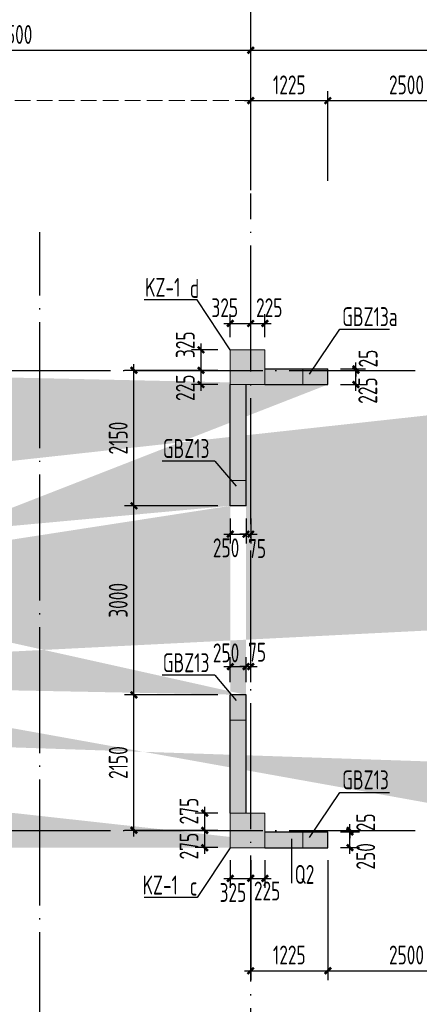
# Model space of a CAD drawing. Extents: x 200000 to 305984, y 78780 to 142585.
# Tile 21 of 25: x 274709 to 281059, y 114622 to 130248. Entities that reach past the tile are written whole.
import ezdxf

# ---------------------------------------------------------------- set-up
doc = ezdxf.new("R2010")
doc.units = 0
doc.header["$LTSCALE"] = 1000
doc.linetypes.add('DASH', pattern=[0.35, 0.25, -0.1])
doc.linetypes.add('DOTE', pattern=[2.42, 2, -0.2, 0.02, -0.2])
doc.layers.get('0').update_dxf_attribs({"linetype": 'CONTINUOUS'})
doc.layers.get('Defpoints').update_dxf_attribs({"linetype": 'CONTINUOUS'})
doc.layers.add('A-ASIS', color=115, linetype='DASH', lineweight=0, plot=False)
for name, color, linetype in [('AXIS', 3, 'CONTINUOUS'), ('S-COLU_DE_TEXT', 7, 'CONTINUOUS'), ('S-COLU_HATCH', 254, 'CONTINUOUS'), ('S-DOTE', 253, 'DOTE'), ('S-PUB_DIM', 3, 'CONTINUOUS'), ('S-TEXT', 7, 'CONTINUOUS'), ('S-WALL', 2, 'CONTINUOUS'), ('S-WALL_HATCH', 252, 'CONTINUOUS'), ('S-WALL_NUM', 220, 'CONTINUOUS')]:
    doc.layers.add(name, color=color, linetype=linetype)
doc.layers.add('S-COLU', color=6, linetype='CONTINUOUS', lineweight=0, transparency=0.54)
doc.layers.add('S-COLU_TH', color=6, linetype='CONTINUOUS', lineweight=0)
doc.styles.add('TSSD_DIMENSION_T3', font='tssdeng.shx', dxfattribs={"width": 0.7, "bigfont": 'Tssdchn.shx'})
doc.styles.add('TSSD_Rein', font='tssdeng.shx', dxfattribs={"width": 0.7, "bigfont": 'Tssdchn.shx'})
doc.dimstyles.new('_TCH_ARCH&&100', dxfattribs={"dimtxt": 300, "dimasz": 100, "dimexe": 150, "dimexo": 200, "dimgap": 100, "dimtad": 1, "dimdec": 0, "dimzin": 0, "dimdsep": 46, "dimtxsty": 'TSSD_DIMENSION_T3', "dimblk": 'ARCHTICK', "dimcen": 0.09, "dimdle": 100, "dimclrt": 7, "dimazin": 2, "dimtfac": 1, "dimtdec": 0, "dimtix": 1, "dimtmove": 2, "dimatfit": 3, "dimfxl": 100, "dimtolj": 1, "dimtzin": 0, "dimarcsym": 0})
doc.dimstyles.new('TSSD_100_100&&100', dxfattribs={"dimtxt": 300, "dimasz": 100, "dimexe": 150, "dimexo": 200, "dimgap": 100, "dimtad": 1, "dimdec": 0, "dimzin": 0, "dimdsep": 46, "dimtxsty": 'TSSD_DIMENSION_T3', "dimblk": 'ARCHTICK', "dimcen": 0, "dimdle": 100, "dimclrt": 7, "dimadec": 0, "dimazin": 0, "dimtfac": 1, "dimtdec": 0, "dimtix": 1, "dimtmove": 2, "dimatfit": 3, "dimfxl": 10000, "dimtolj": 1, "dimtzin": 0, "dimarcsym": 0})

# ---------------------------------------------------------------- blocks, each defined once
blk = doc.blocks.new('_ArchTick')
at = {"color": 0, "linetype": 'ByBlock', "const_width": 0.4}
blk.add_lwpolyline([(-0.5, -0.5), (0.5, 0.5)], dxfattribs=at)
blk = doc.blocks.new('*D49')
at = {"layer": 'AXIS', "color": 0, "lineweight": -2, "transparency": 16777216}
for p, q in [((64450, 34315), (64450, 36540)), ((71950, 34315), (71950, 36540)), ((64350, 36390), (72050, 36390))]:
    blk.add_line(p, q, dxfattribs=at)
at = {"layer": 'Defpoints', "color": 0, "transparency": 16777216}
for p in [(71950, 36390), (64450, 34115), (71950, 34115)]:
    blk.add_point(p, dxfattribs=at)
at = {"layer": 'AXIS', "color": 0, "lineweight": -2, "transparency": 16777216, "xscale": 100, "yscale": 100, "zscale": 100, "rotation": 180}
blk.add_blockref('_ArchTick', (64450, 36390), dxfattribs=at)
at = {"layer": 'AXIS', "color": 0, "lineweight": -2, "transparency": 16777216, "xscale": 100, "yscale": 100, "zscale": 100}
blk.add_blockref('_ArchTick', (71950, 36390), dxfattribs=at)
at = {"layer": 'AXIS', "color": 7, "transparency": 16777216, "insert": (68200, 36640), "char_height": 300, "attachment_point": 5, "style": 'TSSD_DIMENSION_T3'}
blk.add_mtext('\\A1;7500', dxfattribs=at)
blk = doc.blocks.new('*D50')
at = {"layer": 'AXIS', "color": 0, "lineweight": -2, "transparency": 16777216}
for p, q in [((71950, 34315), (71950, 36540)), ((79450, 34315), (79450, 36540)), ((71850, 36390), (79550, 36390))]:
    blk.add_line(p, q, dxfattribs=at)
at = {"layer": 'Defpoints', "color": 0, "transparency": 16777216}
for p in [(79450, 36390), (71950, 34115), (79450, 34115)]:
    blk.add_point(p, dxfattribs=at)
at = {"layer": 'AXIS', "color": 0, "lineweight": -2, "transparency": 16777216, "xscale": 100, "yscale": 100, "zscale": 100, "rotation": 180}
blk.add_blockref('_ArchTick', (71950, 36390), dxfattribs=at)
at = {"layer": 'AXIS', "color": 0, "lineweight": -2, "transparency": 16777216, "xscale": 100, "yscale": 100, "zscale": 100}
blk.add_blockref('_ArchTick', (79450, 36390), dxfattribs=at)
at = {"layer": 'AXIS', "color": 7, "transparency": 16777216, "insert": (75700, 36640), "char_height": 300, "attachment_point": 5, "style": 'TSSD_DIMENSION_T3'}
blk.add_mtext('\\A1;7500', dxfattribs=at)
blk = doc.blocks.new('A$C1D0C3E71')
at = {"layer": 'S-COLU_HATCH'}
h = blk.add_hatch(color=256, dxfattribs=at)
h.paths.add_polyline_path([(43150, 24000), (43700, 24000), (43700, 24550), (43150, 24550)], flags=17)
edge = h.paths.add_edge_path()
edge.add_line((42750, 24350), (42750, 24550))
edge.add_line((41750, 24350), (41750, 24550))
edge.add_line((66400, 19075), (66150, 19075))
edge.add_line((66400, 22075), (66150, 22075))
edge.add_line((33500, 19075), (33250, 19075))
edge.add_line((33500, 22075), (33250, 22075))
edge.add_line((30300, 19075), (30050, 19075))
edge.add_line((30300, 22075), (30050, 22075))
edge.add_line((8150, 19075), (7900, 19075))
edge.add_line((8150, 22075), (7900, 22075))
edge.add_line((43400, 23775), (43400, 24000))
edge.add_line((43950, 17800), (43700, 17800))
edge.add_line((43700, 17200), (43700, 17800))
edge.add_line((43950, 17200), (43950, 17800))
edge.add_line((41350, 17800), (41100, 17800))
edge.add_line((41100, 17200), (41100, 17800))
edge.add_line((41350, 17200), (41350, 17800))
edge.add_line((33250, 22075), (33250, 24000))
edge.add_line((33250, 17200), (33250, 19075))
edge.add_line((33500, 22075), (33500, 24000))
edge.add_line((33500, 17200), (33500, 19075))
edge.add_line((30050, 22075), (30050, 24000))
edge.add_line((30050, 17200), (30050, 19075))
edge.add_line((30300, 22075), (30300, 24000))
edge.add_line((30300, 17200), (30300, 19075))
edge.add_line((7900, 22075), (7900, 24000))
edge.add_line((7900, 17200), (7900, 19075))
edge.add_line((8150, 22075), (8150, 24000))
edge.add_line((8150, 17200), (8150, 19075))
edge.add_line((1050, 16650), (1050, 16900))
edge.add_line((550, 16900), (1050, 16900))
edge.add_line((550, 16650), (1050, 16650))
edge.add_line((74300, 20350), (74050, 20350))
edge.add_line((74050, 20350), (74050, 24000))
edge.add_line((74300, 20350), (74300, 24000))
edge.add_line((74300, 17850), (74050, 17850))
edge.add_line((74050, 17200), (74050, 17850))
edge.add_line((74300, 17200), (74300, 17850))
edge.add_line((250, 20350), (250, 24000))
edge.add_line((250, 17200), (250, 17850))
edge.add_line((66700, 7650), (67800, 7650))
edge.add_line((66700, 7400), (67800, 7400))
edge.add_line((44250, 7350), (45275, 7350))
edge.add_line((44250, 7100), (45275, 7100))
edge.add_line((550, 7650), (1650, 7650))
edge.add_line((550, 7400), (1650, 7400))
edge.add_line((74300, 9425), (74050, 9425))
edge.add_line((74050, 7650), (74050, 9425))
edge.add_line((74300, 7650), (74300, 9425))
edge.add_line((66150, 7650), (66150, 9425))
edge.add_line((66400, 7650), (66400, 9425))
edge.add_line((7900, 7650), (7900, 9425))
edge.add_line((8150, 7650), (8150, 9425))
edge.add_line((250, 7650), (250, 9425))
edge.add_line((66150, 9425), (66400, 9425))
edge.add_line((44000, 9425), (44250, 9425))
edge.add_line((30050, 9425), (30300, 9425))
edge.add_line((7900, 9425), (8150, 9425))
edge.add_line((72650, 7400), (72650, 7650))
edge.add_line((67800, 7650), (67800, 7400))
edge.add_line((45275, 7350), (45275, 7100))
edge.add_line((29025, 7100), (29025, 7350))
edge.add_line((6500, 7400), (6500, 7650))
edge.add_line((1650, 7650), (1650, 7400))
edge.add_line((72650, 7650), (73750, 7650))
edge.add_line((72650, 7400), (73750, 7400))
edge.add_line((29025, 7350), (30050, 7350))
edge.add_line((29025, 7100), (30050, 7100))
edge.add_line((6500, 7650), (7600, 7650))
edge.add_line((6500, 7400), (7600, 7400))
edge.add_line((43400, 21375), (43150, 21375))
edge.add_line((43150, 21375), (43150, 21900))
edge.add_line((41350, 21375), (41100, 21375))
edge.add_line((41350, 21375), (41350, 21900))
edge.add_line((41349, 22150), (43150, 22150))
edge.add_line((41349, 21900), (43150, 21900))
edge.add_line((43400, 23775), (43150, 23775))
edge.add_line((43150, 23775), (43150, 24000))
edge.add_line((43400, 22375), (43150, 22375))
edge.add_line((43150, 22150), (43150, 22375))
edge.add_line((43400, 22375), (43400, 21375))
edge.add_line((41350, 23775), (41100, 23775))
edge.add_line((41100, 23775), (41100, 24000))
edge.add_line((41350, 23775), (41350, 24000))
edge.add_line((41350, 22375), (41100, 22375))
edge.add_line((41100, 22375), (41100, 21375))
edge.add_line((41350, 22150), (41350, 22375))
edge.add_line((73250, 16650), (73250, 16900))
edge.add_line((73250, 16900), (73750, 16900))
edge.add_line((73250, 16650), (73750, 16650))
edge.add_line((73250, 24000), (73250, 24250))
edge.add_line((73250, 24250), (73750, 24250))
edge.add_line((73250, 24000), (73750, 24000))
edge.add_line((6600, 16650), (6600, 16900))
edge.add_line((6600, 16900), (7600, 16900))
edge.add_line((6600, 16650), (7600, 16650))
edge.add_line((6600, 24000), (6600, 24250))
edge.add_line((6600, 24250), (7600, 24250))
edge.add_line((6600, 24000), (7600, 24000))
edge.add_line((44000, 7650), (44000, 9425))
edge.add_line((44250, 7650), (44250, 9425))
edge.add_line((30050, 7650), (30050, 9425))
edge.add_line((30300, 7650), (30300, 9425))
edge.add_line((67700, 24000), (67700, 24250))
edge.add_line((66700, 24250), (67700, 24250))
edge.add_line((66700, 24000), (67700, 24000))
edge.add_line((42750, 24550), (43350, 24550))
edge.add_line((41350, 24550), (41750, 24550))
edge.add_line((42750, 24350), (43150, 24350))
edge.add_line((41350, 24350), (41750, 24350))
edge.add_line((32525, 24300), (32525, 24550))
edge.add_line((32525, 24550), (32950, 24550))
edge.add_line((32525, 24300), (32950, 24300))
edge.add_line((31025, 24300), (31025, 24550))
edge.add_line((30600, 24550), (31025, 24550))
edge.add_line((30600, 24300), (31025, 24300))
edge.add_line((1050, 24000), (1050, 24250))
edge.add_line((550, 24250), (1050, 24250))
edge.add_line((550, 24000), (1050, 24000))
edge.add_line((67700, 16650), (67700, 16900))
edge.add_line((66700, 16900), (67700, 16900))
edge.add_line((66700, 16650), (67700, 16650))
edge.add_line((42500, 16650), (42500, 16900))
edge.add_line((41350, 16900), (42500, 16900))
edge.add_line((41350, 16650), (42500, 16650))
edge.add_line((32525, 16650), (32525, 16900))
edge.add_line((32525, 16900), (32950, 16900))
edge.add_line((32525, 16650), (32950, 16650))
edge.add_line((31025, 16650), (31025, 16900))
edge.add_line((30600, 16900), (31025, 16900))
edge.add_line((30600, 16650), (31025, 16650))
edge.add_line((66150, 22075), (66150, 24000))
edge.add_line((66150, 17200), (66150, 19075))
edge.add_line((66400, 22075), (66400, 24000))
edge.add_line((66400, 17200), (66400, 19075))
edge.add_line((250, 20350), (0, 20350))
edge.add_line((0, 20350), (0, 24000))
edge.add_line((250, 17850), (0, 17850))
edge.add_line((0, 17200), (0, 17850))
edge.add_line((250, 9425), (0, 9425))
edge.add_line((0, 7650), (0, 9425))
for points in [[(66150, 24000), (66700, 24000), (66700, 24550), (66150, 24550)], [(66150, 16650), (66700, 16650), (66700, 17200), (66150, 17200)]]:
    blk.add_hatch(color=256, dxfattribs=at).paths.add_polyline_path(points, flags=17)
at = {"layer": 'S-WALL_HATCH'}
for points in [[(67700, 24250), (66700, 24250), (66700, 24000), (67700, 24000)], [(66400, 24000), (66150, 24000), (66150, 22075), (66400, 22075)], [(66400, 19075), (66150, 19075), (66150, 17200), (66400, 17200)], [(67700, 16900), (66700, 16900), (66700, 16650), (67700, 16650)]]:
    blk.add_hatch(color=256, dxfattribs=at).paths.add_polyline_path(points)
at = {"layer": 'S-COLU'}
for points in [[(66150, 24000), (66700, 24000), (66700, 24550), (66150, 24550)], [(66150, 16650), (66700, 16650), (66700, 17200), (66150, 17200)]]:
    blk.add_lwpolyline(points, close=True, dxfattribs=at)
at = {"layer": 'S-WALL'}
for p, q in [((66700, 24250), (67700, 24250)), ((67700, 24000), (67700, 24250)), ((66150, 22075), (66150, 24000)), ((66400, 22075), (66400, 24000)), ((66700, 24000), (67700, 24000)), ((66150, 17200), (66150, 19075)), ((66400, 17200), (66400, 19075)), ((66700, 16900), (67700, 16900)), ((67700, 16650), (67700, 16900)), ((66700, 16650), (67700, 16650))]:
    blk.add_line(p, q, dxfattribs=at)
for points in [[(66400, 22075), (66150, 22075)], [(66400, 19075), (66150, 19075)]]:
    blk.add_lwpolyline(points, dxfattribs=at)
blk = doc.blocks.new('A$C100C3D72')
at = {"layer": 'S-DOTE', "linetype": 'DOTE'}
blk.add_line((59950, 0), (59950, 20364), dxfattribs=at)
blk = doc.blocks.new('*D213')
at = {"layer": 'Defpoints', "color": 0, "transparency": 16777216}
for p in [(72940, 32690), (70440, 31215), (72940, 31215)]:
    blk.add_point(p, dxfattribs=at)
at = {"layer": 'S-PUB_DIM', "color": 0, "lineweight": -2, "transparency": 16777216}
for p, q in [((70440, 31415), (70440, 32840)), ((72940, 31415), (72940, 32840)), ((70340, 32690), (73040, 32690))]:
    blk.add_line(p, q, dxfattribs=at)
at = {"layer": 'S-PUB_DIM', "color": 0, "lineweight": -2, "transparency": 16777216, "xscale": 100, "yscale": 100, "zscale": 100, "rotation": 180}
blk.add_blockref('_ArchTick', (70440, 32690), dxfattribs=at)
at = {"layer": 'S-PUB_DIM', "color": 0, "lineweight": -2, "transparency": 16777216, "xscale": 100, "yscale": 100, "zscale": 100}
blk.add_blockref('_ArchTick', (72940, 32690), dxfattribs=at)
at = {"layer": 'S-PUB_DIM', "color": 7, "transparency": 16777216, "insert": (71690, 32940), "char_height": 300, "attachment_point": 5, "style": 'TSSD_DIMENSION_T3'}
blk.add_mtext('\\A1;2500', dxfattribs=at)
blk = doc.blocks.new('*D214')
at = {"layer": 'Defpoints', "color": 0, "transparency": 16777216}
for p in [(70440, 32690), (69215, 31215), (70440, 31215)]:
    blk.add_point(p, dxfattribs=at)
at = {"layer": 'S-PUB_DIM', "color": 0, "lineweight": -2, "transparency": 16777216}
for p, q in [((69215, 31415), (69215, 32840)), ((70440, 31415), (70440, 32840)), ((69115, 32690), (70540, 32690))]:
    blk.add_line(p, q, dxfattribs=at)
at = {"layer": 'S-PUB_DIM', "color": 0, "lineweight": -2, "transparency": 16777216, "xscale": 100, "yscale": 100, "zscale": 100, "rotation": 180}
blk.add_blockref('_ArchTick', (69215, 32690), dxfattribs=at)
at = {"layer": 'S-PUB_DIM', "color": 0, "lineweight": -2, "transparency": 16777216, "xscale": 100, "yscale": 100, "zscale": 100}
blk.add_blockref('_ArchTick', (70440, 32690), dxfattribs=at)
at = {"layer": 'S-PUB_DIM', "color": 7, "transparency": 16777216, "insert": (69828, 32940), "char_height": 300, "attachment_point": 5, "style": 'TSSD_DIMENSION_T3'}
blk.add_mtext('\\A1;1225', dxfattribs=at)
blk = doc.blocks.new('*D277')
at = {"layer": 'Defpoints', "color": 0, "transparency": 16777216}
for p in [(70440, 20835), (72940, 20835), (72940, 18881)]:
    blk.add_point(p, dxfattribs=at)
at = {"layer": 'S-PUB_DIM', "color": 0, "lineweight": -2, "transparency": 16777216}
for p, q in [((70440, 20635), (70440, 18731)), ((72940, 20635), (72940, 18731)), ((70340, 18881), (73040, 18881))]:
    blk.add_line(p, q, dxfattribs=at)
at = {"layer": 'S-PUB_DIM', "color": 0, "lineweight": -2, "transparency": 16777216, "xscale": 100, "yscale": 100, "zscale": 100, "rotation": 180}
blk.add_blockref('_ArchTick', (70440, 18881), dxfattribs=at)
at = {"layer": 'S-PUB_DIM', "color": 0, "lineweight": -2, "transparency": 16777216, "xscale": 100, "yscale": 100, "zscale": 100}
blk.add_blockref('_ArchTick', (72940, 18881), dxfattribs=at)
at = {"layer": 'S-PUB_DIM', "color": 7, "transparency": 16777216, "insert": (71690, 19131), "char_height": 300, "attachment_point": 5, "style": 'TSSD_DIMENSION_T3'}
blk.add_mtext('\\A1;2500', dxfattribs=at)
blk = doc.blocks.new('*D278')
at = {"layer": 'Defpoints', "color": 0, "transparency": 16777216}
for p in [(69215, 20835), (70440, 20835), (70440, 18881)]:
    blk.add_point(p, dxfattribs=at)
at = {"layer": 'S-PUB_DIM', "color": 0, "lineweight": -2, "transparency": 16777216}
for p, q in [((69215, 20635), (69215, 18731)), ((70440, 20635), (70440, 18731)), ((69115, 18881), (70540, 18881))]:
    blk.add_line(p, q, dxfattribs=at)
at = {"layer": 'S-PUB_DIM', "color": 0, "lineweight": -2, "transparency": 16777216, "xscale": 100, "yscale": 100, "zscale": 100, "rotation": 180}
blk.add_blockref('_ArchTick', (69215, 18881), dxfattribs=at)
at = {"layer": 'S-PUB_DIM', "color": 0, "lineweight": -2, "transparency": 16777216, "xscale": 100, "yscale": 100, "zscale": 100}
blk.add_blockref('_ArchTick', (70440, 18881), dxfattribs=at)
at = {"layer": 'S-PUB_DIM', "color": 7, "transparency": 16777216, "insert": (69828, 19131), "char_height": 300, "attachment_point": 5, "style": 'TSSD_DIMENSION_T3'}
blk.add_mtext('\\A1;1225', dxfattribs=at)
blk = doc.blocks.new('*D288')
at = {"layer": 'Defpoints', "color": 0, "transparency": 16777216}
for p in [(69440, 29154), (69215, 28735), (69440, 28735)]:
    blk.add_point(p, dxfattribs=at)
at = {"layer": 'S-PUB_DIM', "color": 0, "lineweight": -2, "transparency": 16777216}
for p, q in [((69215, 28935), (69215, 29304)), ((69440, 28935), (69440, 29304)), ((69115, 29154), (69540, 29154))]:
    blk.add_line(p, q, dxfattribs=at)
at = {"layer": 'S-PUB_DIM', "color": 0, "lineweight": -2, "transparency": 16777216, "xscale": 100, "yscale": 100, "zscale": 100, "rotation": 180}
blk.add_blockref('_ArchTick', (69215, 29154), dxfattribs=at)
at = {"layer": 'S-PUB_DIM', "color": 0, "lineweight": -2, "transparency": 16777216, "xscale": 100, "yscale": 100, "zscale": 100}
blk.add_blockref('_ArchTick', (69440, 29154), dxfattribs=at)
at = {"layer": 'S-PUB_DIM', "color": 7, "transparency": 16777216, "insert": (69509, 29404), "char_height": 300, "attachment_point": 5, "style": 'TSSD_DIMENSION_T3'}
blk.add_mtext('\\A1;225', dxfattribs=at)
blk = doc.blocks.new('*D289')
at = {"layer": 'Defpoints', "color": 0, "transparency": 16777216}
for p in [(69215, 29154), (68890, 28735), (69215, 28735)]:
    blk.add_point(p, dxfattribs=at)
at = {"layer": 'S-PUB_DIM', "color": 0, "lineweight": -2, "transparency": 16777216}
for p, q in [((68890, 28935), (68890, 29304)), ((69215, 28935), (69215, 29304)), ((68790, 29154), (69315, 29154))]:
    blk.add_line(p, q, dxfattribs=at)
at = {"layer": 'S-PUB_DIM', "color": 0, "lineweight": -2, "transparency": 16777216, "xscale": 100, "yscale": 100, "zscale": 100, "rotation": 180}
blk.add_blockref('_ArchTick', (68890, 29154), dxfattribs=at)
at = {"layer": 'S-PUB_DIM', "color": 0, "lineweight": -2, "transparency": 16777216, "xscale": 100, "yscale": 100, "zscale": 100}
blk.add_blockref('_ArchTick', (69215, 29154), dxfattribs=at)
at = {"layer": 'S-PUB_DIM', "color": 7, "transparency": 16777216, "insert": (68802, 29404), "char_height": 300, "attachment_point": 5, "style": 'TSSD_DIMENSION_T3'}
blk.add_mtext('\\A1;325', dxfattribs=at)
blk = doc.blocks.new('*D290')
at = {"layer": 'Defpoints', "color": 0, "transparency": 16777216}
for p in [(68425, 28410), (68890, 28410), (68890, 28185)]:
    blk.add_point(p, dxfattribs=at)
at = {"layer": 'S-PUB_DIM', "color": 0, "lineweight": -2, "transparency": 16777216}
for p, q in [((68425, 28085), (68425, 28510)), ((68690, 28410), (68275, 28410)), ((68690, 28185), (68275, 28185))]:
    blk.add_line(p, q, dxfattribs=at)
at = {"layer": 'S-PUB_DIM', "color": 0, "lineweight": -2, "transparency": 16777216, "xscale": 100, "yscale": 100, "zscale": 100}
for p, rotation in [((68425, 28410), 90), ((68425, 28185), 270)]:
    blk.add_blockref('_ArchTick', p, dxfattribs=dict(at, rotation=rotation))
at = {"layer": 'S-PUB_DIM', "color": 7, "transparency": 16777216, "insert": (68175, 28133), "char_height": 300, "attachment_point": 5, "rotation": 90, "style": 'TSSD_DIMENSION_T3'}
blk.add_mtext('\\A1;225', dxfattribs=at)
blk = doc.blocks.new('*D291')
at = {"layer": 'Defpoints', "color": 0, "transparency": 16777216}
for p in [(68425, 28735), (68890, 28735), (68890, 28410)]:
    blk.add_point(p, dxfattribs=at)
at = {"layer": 'S-PUB_DIM', "color": 0, "lineweight": -2, "transparency": 16777216}
for p, q in [((68425, 28310), (68425, 28835)), ((68690, 28735), (68275, 28735)), ((68690, 28410), (68275, 28410))]:
    blk.add_line(p, q, dxfattribs=at)
at = {"layer": 'S-PUB_DIM', "color": 0, "lineweight": -2, "transparency": 16777216, "xscale": 100, "yscale": 100, "zscale": 100}
for p, rotation in [((68425, 28735), 90), ((68425, 28410), 270)]:
    blk.add_blockref('_ArchTick', p, dxfattribs=dict(at, rotation=rotation))
at = {"layer": 'S-PUB_DIM', "color": 7, "transparency": 16777216, "insert": (68175, 28816), "char_height": 300, "attachment_point": 5, "rotation": 90, "style": 'TSSD_DIMENSION_T3'}
blk.add_mtext('\\A1;325', dxfattribs=at)
blk = doc.blocks.new('*D304')
at = {"layer": 'Defpoints', "color": 0, "transparency": 16777216}
for p in [(70440, 21085), (70792, 21085), (70440, 20835)]:
    blk.add_point(p, dxfattribs=at)
at = {"layer": 'S-PUB_DIM', "color": 0, "lineweight": -2, "transparency": 16777216}
for p, q in [((70792, 20735), (70792, 21185)), ((70640, 21085), (70942, 21085)), ((70640, 20835), (70942, 20835))]:
    blk.add_line(p, q, dxfattribs=at)
at = {"layer": 'S-PUB_DIM', "color": 0, "lineweight": -2, "transparency": 16777216, "xscale": 100, "yscale": 100, "zscale": 100}
for p, rotation in [((70792, 21085), 90), ((70792, 20835), 270)]:
    blk.add_blockref('_ArchTick', p, dxfattribs=dict(at, rotation=rotation))
at = {"layer": 'S-PUB_DIM', "color": 7, "transparency": 16777216, "insert": (71042, 20697), "char_height": 300, "attachment_point": 5, "rotation": 90, "style": 'TSSD_DIMENSION_T3'}
blk.add_mtext('\\A1;250', dxfattribs=at)
blk = doc.blocks.new('*D305')
at = {"layer": 'Defpoints', "color": 0, "transparency": 16777216}
for p in [(70440, 21110), (70792, 21110), (70440, 21085)]:
    blk.add_point(p, dxfattribs=at)
at = {"layer": 'S-PUB_DIM', "color": 0, "lineweight": -2, "transparency": 16777216}
for p, q in [((70640, 21110), (70942, 21110)), ((70792, 21110), (70792, 21210)), ((70792, 21085), (70792, 21110)), ((70640, 21085), (70942, 21085)), ((70792, 21085), (70792, 20985))]:
    blk.add_line(p, q, dxfattribs=at)
at = {"layer": 'S-PUB_DIM', "color": 0, "lineweight": -2, "transparency": 16777216, "xscale": 100, "yscale": 100, "zscale": 100}
for p, rotation in [((70792, 21110), 270), ((70792, 21085), 90)]:
    blk.add_blockref('_ArchTick', p, dxfattribs=dict(at, rotation=rotation))
at = {"layer": 'S-PUB_DIM', "color": 7, "transparency": 16777216, "insert": (71042, 21236), "char_height": 300, "attachment_point": 5, "rotation": 90, "style": 'TSSD_DIMENSION_T3'}
blk.add_mtext('\\A1;25', dxfattribs=at)
blk = doc.blocks.new('*D312')
at = {"layer": 'Defpoints', "color": 0, "transparency": 16777216}
for p in [(68890, 26260), (69140, 26260), (69140, 25811)]:
    blk.add_point(p, dxfattribs=at)
at = {"layer": 'S-PUB_DIM', "color": 0, "lineweight": -2, "transparency": 16777216}
for p, q in [((68890, 26060), (68890, 25661)), ((69140, 26060), (69140, 25661)), ((68790, 25811), (69240, 25811))]:
    blk.add_line(p, q, dxfattribs=at)
at = {"layer": 'S-PUB_DIM', "color": 0, "lineweight": -2, "transparency": 16777216, "xscale": 100, "yscale": 100, "zscale": 100, "rotation": 180}
blk.add_blockref('_ArchTick', (68890, 25811), dxfattribs=at)
at = {"layer": 'S-PUB_DIM', "color": 0, "lineweight": -2, "transparency": 16777216, "xscale": 100, "yscale": 100, "zscale": 100}
blk.add_blockref('_ArchTick', (69140, 25811), dxfattribs=at)
at = {"layer": 'S-PUB_DIM', "color": 7, "transparency": 16777216, "insert": (68823, 25593), "char_height": 300, "attachment_point": 5, "style": 'TSSD_DIMENSION_T3'}
blk.add_mtext('\\A1;250', dxfattribs=at)
blk = doc.blocks.new('*D313')
at = {"layer": 'Defpoints', "color": 0, "transparency": 16777216}
for p in [(69140, 26260), (69215, 26260), (69215, 25811)]:
    blk.add_point(p, dxfattribs=at)
at = {"layer": 'S-PUB_DIM', "color": 0, "lineweight": -2, "transparency": 16777216}
for p, q in [((69140, 26060), (69140, 25661)), ((69215, 26060), (69215, 25661)), ((69140, 25811), (69040, 25811)), ((69140, 25811), (69215, 25811)), ((69215, 25811), (69315, 25811))]:
    blk.add_line(p, q, dxfattribs=at)
at = {"layer": 'S-PUB_DIM', "color": 0, "lineweight": -2, "transparency": 16777216, "xscale": 100, "yscale": 100, "zscale": 100}
blk.add_blockref('_ArchTick', (69140, 25811), dxfattribs=at)
at = {"layer": 'S-PUB_DIM', "color": 0, "lineweight": -2, "transparency": 16777216, "xscale": 100, "yscale": 100, "zscale": 100, "rotation": 180}
blk.add_blockref('_ArchTick', (69215, 25811), dxfattribs=at)
at = {"layer": 'S-PUB_DIM', "color": 7, "transparency": 16777216, "insert": (69316, 25582), "char_height": 300, "attachment_point": 5, "style": 'TSSD_DIMENSION_T3'}
blk.add_mtext('\\A1;75', dxfattribs=at)
blk = doc.blocks.new('*D316')
at = {"layer": 'Defpoints', "color": 0, "transparency": 16777216}
for p in [(70440, 28410), (70886, 28410), (70440, 28185)]:
    blk.add_point(p, dxfattribs=at)
at = {"layer": 'S-PUB_DIM', "color": 0, "lineweight": -2, "transparency": 16777216}
for p, q in [((70886, 28085), (70886, 28510)), ((70640, 28410), (71036, 28410)), ((70640, 28185), (71036, 28185))]:
    blk.add_line(p, q, dxfattribs=at)
at = {"layer": 'S-PUB_DIM', "color": 0, "lineweight": -2, "transparency": 16777216, "xscale": 100, "yscale": 100, "zscale": 100}
for p, rotation in [((70886, 28410), 90), ((70886, 28185), 270)]:
    blk.add_blockref('_ArchTick', p, dxfattribs=dict(at, rotation=rotation))
at = {"layer": 'S-PUB_DIM', "color": 7, "transparency": 16777216, "insert": (71074, 28089), "char_height": 300, "attachment_point": 5, "rotation": 90, "style": 'TSSD_DIMENSION_T3'}
blk.add_mtext('\\A1;225', dxfattribs=at)
blk = doc.blocks.new('*D317')
at = {"layer": 'Defpoints', "color": 0, "transparency": 16777216}
for p in [(70440, 28435), (70440, 28410), (70886, 28435)]:
    blk.add_point(p, dxfattribs=at)
at = {"layer": 'S-PUB_DIM', "color": 0, "lineweight": -2, "transparency": 16777216}
for p, q in [((70886, 28435), (70886, 28535)), ((70640, 28435), (71036, 28435)), ((70640, 28410), (71036, 28410)), ((70886, 28410), (70886, 28435)), ((70886, 28410), (70886, 28310))]:
    blk.add_line(p, q, dxfattribs=at)
at = {"layer": 'S-PUB_DIM', "color": 0, "lineweight": -2, "transparency": 16777216, "xscale": 100, "yscale": 100, "zscale": 100}
for p, rotation in [((70886, 28435), 270), ((70886, 28410), 90)]:
    blk.add_blockref('_ArchTick', p, dxfattribs=dict(at, rotation=rotation))
at = {"layer": 'S-PUB_DIM', "color": 7, "transparency": 16777216, "insert": (71080, 28597), "char_height": 300, "attachment_point": 5, "rotation": 90, "style": 'TSSD_DIMENSION_T3'}
blk.add_mtext('\\A1;25', dxfattribs=at)
blk = doc.blocks.new('*D321')
at = {"layer": 'Defpoints', "color": 0, "transparency": 16777216}
for p in [(67359, 23260), (68890, 23260), (68890, 21110)]:
    blk.add_point(p, dxfattribs=at)
at = {"layer": 'S-PUB_DIM', "color": 0, "lineweight": -2, "transparency": 16777216}
for p, q in [((67359, 21010), (67359, 23360)), ((68690, 23260), (67209, 23260)), ((68690, 21110), (67209, 21110))]:
    blk.add_line(p, q, dxfattribs=at)
at = {"layer": 'S-PUB_DIM', "color": 0, "lineweight": -2, "transparency": 16777216, "xscale": 100, "yscale": 100, "zscale": 100}
for p, rotation in [((67359, 23260), 90), ((67359, 21110), 270)]:
    blk.add_blockref('_ArchTick', p, dxfattribs=dict(at, rotation=rotation))
at = {"layer": 'S-PUB_DIM', "color": 7, "transparency": 16777216, "insert": (67109, 22185), "char_height": 300, "attachment_point": 5, "rotation": 90, "style": 'TSSD_DIMENSION_T3'}
blk.add_mtext('\\A1;2150', dxfattribs=at)
blk = doc.blocks.new('*D322')
at = {"layer": 'Defpoints', "color": 0, "transparency": 16777216}
for p in [(67359, 26260), (68890, 26260), (68890, 23260)]:
    blk.add_point(p, dxfattribs=at)
at = {"layer": 'S-PUB_DIM', "color": 0, "lineweight": -2, "transparency": 16777216}
for p, q in [((68690, 26260), (67209, 26260)), ((67359, 23160), (67359, 26360)), ((68690, 23260), (67209, 23260))]:
    blk.add_line(p, q, dxfattribs=at)
at = {"layer": 'S-PUB_DIM', "color": 0, "lineweight": -2, "transparency": 16777216, "xscale": 100, "yscale": 100, "zscale": 100}
for p, rotation in [((67359, 26260), 90), ((67359, 23260), 270)]:
    blk.add_blockref('_ArchTick', p, dxfattribs=dict(at, rotation=rotation))
at = {"layer": 'S-PUB_DIM', "color": 7, "transparency": 16777216, "insert": (67109, 24760), "char_height": 300, "attachment_point": 5, "rotation": 90, "style": 'TSSD_DIMENSION_T3'}
blk.add_mtext('\\A1;3000', dxfattribs=at)
blk = doc.blocks.new('*D323')
at = {"layer": 'Defpoints', "color": 0, "transparency": 16777216}
for p in [(67359, 28410), (68890, 28410), (68890, 26260)]:
    blk.add_point(p, dxfattribs=at)
at = {"layer": 'S-PUB_DIM', "color": 0, "lineweight": -2, "transparency": 16777216}
for p, q in [((67359, 26160), (67359, 28510)), ((68690, 28410), (67209, 28410)), ((68690, 26260), (67209, 26260))]:
    blk.add_line(p, q, dxfattribs=at)
at = {"layer": 'S-PUB_DIM', "color": 0, "lineweight": -2, "transparency": 16777216, "xscale": 100, "yscale": 100, "zscale": 100}
for p, rotation in [((67359, 28410), 90), ((67359, 26260), 270)]:
    blk.add_blockref('_ArchTick', p, dxfattribs=dict(at, rotation=rotation))
at = {"layer": 'S-PUB_DIM', "color": 7, "transparency": 16777216, "insert": (67109, 27335), "char_height": 300, "attachment_point": 5, "rotation": 90, "style": 'TSSD_DIMENSION_T3'}
blk.add_mtext('\\A1;2150', dxfattribs=at)
blk = doc.blocks.new('*D324')
at = {"layer": 'Defpoints', "color": 0, "transparency": 16777216}
for p in [(69140, 23708), (68890, 23260), (69140, 23260)]:
    blk.add_point(p, dxfattribs=at)
at = {"layer": 'S-PUB_DIM', "color": 0, "lineweight": -2, "transparency": 16777216}
for p, q in [((68890, 23460), (68890, 23858)), ((69140, 23460), (69140, 23858)), ((68790, 23708), (69240, 23708))]:
    blk.add_line(p, q, dxfattribs=at)
at = {"layer": 'S-PUB_DIM', "color": 0, "lineweight": -2, "transparency": 16777216, "xscale": 100, "yscale": 100, "zscale": 100, "rotation": 180}
blk.add_blockref('_ArchTick', (68890, 23708), dxfattribs=at)
at = {"layer": 'S-PUB_DIM', "color": 0, "lineweight": -2, "transparency": 16777216, "xscale": 100, "yscale": 100, "zscale": 100}
blk.add_blockref('_ArchTick', (69140, 23708), dxfattribs=at)
at = {"layer": 'S-PUB_DIM', "color": 7, "transparency": 16777216, "insert": (68823, 23926), "char_height": 300, "attachment_point": 5, "style": 'TSSD_DIMENSION_T3'}
blk.add_mtext('\\A1;250', dxfattribs=at)
blk = doc.blocks.new('*D325')
at = {"layer": 'Defpoints', "color": 0, "transparency": 16777216}
for p in [(69215, 23708), (69140, 23260), (69215, 23260)]:
    blk.add_point(p, dxfattribs=at)
at = {"layer": 'S-PUB_DIM', "color": 0, "lineweight": -2, "transparency": 16777216}
for p, q in [((69140, 23460), (69140, 23858)), ((69215, 23460), (69215, 23858)), ((69140, 23708), (69040, 23708)), ((69140, 23708), (69215, 23708)), ((69215, 23708), (69315, 23708))]:
    blk.add_line(p, q, dxfattribs=at)
at = {"layer": 'S-PUB_DIM', "color": 0, "lineweight": -2, "transparency": 16777216, "xscale": 100, "yscale": 100, "zscale": 100}
blk.add_blockref('_ArchTick', (69140, 23708), dxfattribs=at)
at = {"layer": 'S-PUB_DIM', "color": 0, "lineweight": -2, "transparency": 16777216, "xscale": 100, "yscale": 100, "zscale": 100, "rotation": 180}
blk.add_blockref('_ArchTick', (69215, 23708), dxfattribs=at)
at = {"layer": 'S-PUB_DIM', "color": 7, "transparency": 16777216, "insert": (69316, 23937), "char_height": 300, "attachment_point": 5, "style": 'TSSD_DIMENSION_T3'}
blk.add_mtext('\\A1;75', dxfattribs=at)
blk = doc.blocks.new('*D338')
at = {"layer": 'Defpoints', "color": 0, "transparency": 16777216}
for p in [(68484, 21110), (68890, 21110), (68890, 20835)]:
    blk.add_point(p, dxfattribs=at)
at = {"layer": 'S-PUB_DIM', "color": 0, "lineweight": -2, "transparency": 16777216}
for p, q in [((68690, 21110), (68334, 21110)), ((68484, 20735), (68484, 21210)), ((68690, 20835), (68334, 20835))]:
    blk.add_line(p, q, dxfattribs=at)
at = {"layer": 'S-PUB_DIM', "color": 0, "lineweight": -2, "transparency": 16777216, "xscale": 100, "yscale": 100, "zscale": 100}
for p, rotation in [((68484, 21110), 90), ((68484, 20835), 270)]:
    blk.add_blockref('_ArchTick', p, dxfattribs=dict(at, rotation=rotation))
at = {"layer": 'S-PUB_DIM', "color": 7, "transparency": 16777216, "insert": (68234, 20859), "char_height": 300, "attachment_point": 5, "rotation": 90, "style": 'TSSD_DIMENSION_T3'}
blk.add_mtext('\\A1;275', dxfattribs=at)
blk = doc.blocks.new('*D339')
at = {"layer": 'Defpoints', "color": 0, "transparency": 16777216}
for p in [(68484, 21385), (68890, 21385), (68890, 21110)]:
    blk.add_point(p, dxfattribs=at)
at = {"layer": 'S-PUB_DIM', "color": 0, "lineweight": -2, "transparency": 16777216}
for p, q in [((68484, 21010), (68484, 21485)), ((68690, 21385), (68334, 21385)), ((68690, 21110), (68334, 21110))]:
    blk.add_line(p, q, dxfattribs=at)
at = {"layer": 'S-PUB_DIM', "color": 0, "lineweight": -2, "transparency": 16777216, "xscale": 100, "yscale": 100, "zscale": 100}
for p, rotation in [((68484, 21385), 90), ((68484, 21110), 270)]:
    blk.add_blockref('_ArchTick', p, dxfattribs=dict(at, rotation=rotation))
at = {"layer": 'S-PUB_DIM', "color": 7, "transparency": 16777216, "insert": (68234, 21415), "char_height": 300, "attachment_point": 5, "rotation": 90, "style": 'TSSD_DIMENSION_T3'}
blk.add_mtext('\\A1;275', dxfattribs=at)
blk = doc.blocks.new('*D340')
at = {"layer": 'Defpoints', "color": 0, "transparency": 16777216}
for p in [(68890, 20835), (69215, 20835), (69215, 20348)]:
    blk.add_point(p, dxfattribs=at)
at = {"layer": 'S-PUB_DIM', "color": 0, "lineweight": -2, "transparency": 16777216}
for p, q in [((68890, 20635), (68890, 20198)), ((69215, 20635), (69215, 20198)), ((68790, 20348), (69315, 20348))]:
    blk.add_line(p, q, dxfattribs=at)
at = {"layer": 'S-PUB_DIM', "color": 0, "lineweight": -2, "transparency": 16777216, "xscale": 100, "yscale": 100, "zscale": 100, "rotation": 180}
blk.add_blockref('_ArchTick', (68890, 20348), dxfattribs=at)
at = {"layer": 'S-PUB_DIM', "color": 0, "lineweight": -2, "transparency": 16777216, "xscale": 100, "yscale": 100, "zscale": 100}
blk.add_blockref('_ArchTick', (69215, 20348), dxfattribs=at)
at = {"layer": 'S-PUB_DIM', "color": 7, "transparency": 16777216, "insert": (68932, 20123), "char_height": 300, "attachment_point": 5, "style": 'TSSD_DIMENSION_T3'}
blk.add_mtext('\\A1;325', dxfattribs=at)
blk = doc.blocks.new('*D341')
at = {"layer": 'Defpoints', "color": 0, "transparency": 16777216}
for p in [(69215, 20835), (69440, 20835), (69440, 20348)]:
    blk.add_point(p, dxfattribs=at)
at = {"layer": 'S-PUB_DIM', "color": 0, "lineweight": -2, "transparency": 16777216}
for p, q in [((69215, 20635), (69215, 20198)), ((69440, 20635), (69440, 20198)), ((69115, 20348), (69540, 20348))]:
    blk.add_line(p, q, dxfattribs=at)
at = {"layer": 'S-PUB_DIM', "color": 0, "lineweight": -2, "transparency": 16777216, "xscale": 100, "yscale": 100, "zscale": 100, "rotation": 180}
blk.add_blockref('_ArchTick', (69215, 20348), dxfattribs=at)
at = {"layer": 'S-PUB_DIM', "color": 0, "lineweight": -2, "transparency": 16777216, "xscale": 100, "yscale": 100, "zscale": 100}
blk.add_blockref('_ArchTick', (69440, 20348), dxfattribs=at)
at = {"layer": 'S-PUB_DIM', "color": 7, "transparency": 16777216, "insert": (69475, 20147), "char_height": 300, "attachment_point": 5, "style": 'TSSD_DIMENSION_T3'}
blk.add_mtext('\\A1;225', dxfattribs=at)
blk = doc.blocks.new('A$C29EC7EF9')
at = {"layer": 'S-COLU_HATCH'}
for points in [[(66700, 17150), (66700, 16900), (66400, 16900), (66150, 16900), (66150, 17450), (66700, 17450)], [(67300, 16900), (67300, 17150), (67700, 17150), (67700, 16900)], [(66150, 15375), (66400, 15375), (66400, 14975), (66150, 14975)], [(66150, 11975), (66400, 11975), (66400, 11575), (66150, 11575)], [(66150, 10100), (66400, 10100), (66700, 10100), (66700, 9800), (66700, 9550), (66150, 9550)], [(67300, 9550), (67300, 9800), (67700, 9800), (67700, 9550)]]:
    blk.add_hatch(color=256, dxfattribs=at).paths.add_polyline_path(points)
at = {"layer": 'S-COLU_TH'}
for points in [[(66700, 17150), (66700, 17150), (66700, 16900), (66400, 16900), (66400, 16900), (66150, 16900), (66150, 17450), (66700, 17450)], [(67300, 16900), (67300, 17150), (67700, 17150), (67700, 16900), (67300, 16900)], [(66150, 15375), (66400, 15375), (66400, 14975), (66150, 14975), (66150, 15375)], [(66150, 11975), (66400, 11975), (66400, 11575), (66150, 11575), (66150, 11975)], [(66150, 10100), (66150, 10100), (66400, 10100), (66400, 10100), (66700, 10100), (66700, 9800), (66700, 9800), (66700, 9550), (66150, 9550)], [(67300, 9550), (67300, 9800), (67700, 9800), (67700, 9550), (67300, 9550)]]:
    blk.add_lwpolyline(points, close=True, dxfattribs=at)
blk = doc.blocks.new('A$C338D70EA')
at = {"layer": 'A-ASIS'}
for points in [[(82950, 2250), (2300, 2250), (2300, 36389.7), (82950, 36389.7)], [(82150, 3050), (3100, 3050), (3100, 35589.7), (82150, 35589.7)]]:
    blk.add_lwpolyline(points, close=True, dxfattribs=at)
at = {"layer": 'AXIS'}
blk.add_line((71950, 34169.7), (71950, 38169.7), dxfattribs=at)
at = {"layer": 'S-DOTE', "linetype": 'DOTE'}
for p, q in [((71950, 2250), (71950, 34114.7)), ((4800, 31309.5), (80450, 31309.5)), ((4800, 24009.5), (80450, 24009.5))]:
    blk.add_line(p, q, dxfattribs=at)
at = {"layer": 'AXIS'}
for p1, p2, picture, middle in [((64450, 34114.7), (71950, 34114.7), '*D49', (68200, 36639.7)), ((71950, 34114.7), (79450, 34114.7), '*D50', (75700, 36639.7))]:
    dim = blk.add_aligned_dim(p1=p1, p2=p2, distance=2275, dimstyle='_TCH_ARCH&&100', dxfattribs=at)
    dim.commit()
    dim.dimension.update_dxf_attribs({"geometry": picture, "text_midpoint": middle})
blk = doc.blocks.new('A$C2D3F5EB5')
at = {"layer": 'S-PUB_DIM'}
for p1, p2, distance, picture, middle in [((69215.4, 31214.7), (70440.4, 31214.7), 1475, '*D214', (69827.9, 32939.7)), ((70440.4, 31214.7), (72940.4, 31214.7), 1475, '*D213', (71690.4, 32939.7)), ((68890.4, 26259.5), (68890.4, 28409.5), 1531.6, '*D323', (67108.8, 27334.5)), ((68890.4, 23259.5), (68890.4, 26259.5), 1531.6, '*D322', (67108.8, 24759.5)), ((68890.4, 21109.5), (68890.4, 23259.5), 1531.6, '*D321', (67108.8, 22184.5)), ((69215.4, 20834.5), (70440.4, 20834.5), -1953.5, '*D278', (69827.9, 19131)), ((70440.4, 20834.5), (72940.4, 20834.5), -1953.5, '*D277', (71690.4, 19131))]:
    dim = blk.add_aligned_dim(p1=p1, p2=p2, distance=distance, dimstyle='TSSD_100_100&&100', dxfattribs=at)
    dim.commit()
    dim.dimension.update_dxf_attribs({"geometry": picture, "text_midpoint": middle})
for base, p1, p2, angle, picture, middle in [((69215.4, 29153.6), (68890.4, 28734.5), (69215.4, 28734.5), 0, '*D289', (68801.5, 29403.6)), ((69440.4, 29153.6), (69215.4, 28734.5), (69440.4, 28734.5), 0, '*D288', (69508.6, 29403.6)), ((68424.8, 28734.5), (68890.4, 28409.5), (68890.4, 28734.5), 90, '*D291', (68174.8, 28816.4)), ((70886.1, 28434.5), (70440.4, 28409.5), (70440.4, 28434.5), 90, '*D317', (71080.1, 28596.7)), ((68424.8, 28409.5), (68890.4, 28184.5), (68890.4, 28409.5), 90, '*D290', (68174.8, 28133.5)), ((70886.1, 28409.5), (70440.4, 28184.5), (70440.4, 28409.5), 90, '*D316', (71074, 28089)), ((69140.4, 25811.1), (68890.4, 26259.5), (69140.4, 26259.5), 0, '*D312', (68823.3, 25592.9)), ((69215.4, 25811.1), (69140.4, 26259.5), (69215.4, 26259.5), 0, '*D313', (69316, 25582.3)), ((69140.4, 23707.9), (68890.4, 23259.5), (69140.4, 23259.5), 360, '*D324', (68823.3, 23926.1)), ((69215.4, 23707.9), (69140.4, 23259.5), (69215.4, 23259.5), 360, '*D325', (69316, 23936.8)), ((68484.1, 21384.5), (68890.4, 21109.5), (68890.4, 21384.5), 90, '*D339', (68234.1, 21414.5)), ((70791.7, 21109.5), (70440.4, 21084.5), (70440.4, 21109.5), 90, '*D305', (71041.7, 21236.4)), ((68484.1, 21109.5), (68890.4, 20834.5), (68890.4, 21109.5), 90, '*D338', (68234.1, 20859.5)), ((70791.7, 21084.5), (70440.4, 20834.5), (70440.4, 21084.5), 90, '*D304', (71041.7, 20696.6)), ((69215.4, 20347.6), (68890.4, 20834.5), (69215.4, 20834.5), 0, '*D340', (68932.2, 20123.3)), ((69440.4, 20347.6), (69215.4, 20834.5), (69440.4, 20834.5), 0, '*D341', (69474.6, 20147.5))]:
    dim = blk.add_linear_dim(base=base, p1=p1, p2=p2, angle=angle, dimstyle='TSSD_100_100&&100', dxfattribs=at)
    dim.commit()
    dim.dimension.update_dxf_attribs({"geometry": picture, "text_midpoint": middle, "dimtype": 129})

msp = doc.modelspace()

# ---------------------------------------------------------------- linework, layer by layer
at = {"layer": 'S-COLU_DE_TEXT'}
for p, q in [((278055.7, 125007.8), (277531.6, 125800.8)), ((279314.7, 124620.4), (279797.9, 125334.8)), ((279314.7, 117270.4), (279797.9, 117984.8)), ((278055.6, 117107.8), (277531.6, 116314.8))]:
    msp.add_line(p, q, dxfattribs=at)
for points in [[(277531.6, 125800.8), (276684.6, 125800.8)], [(279797.9, 125334.8), (280586.1, 125334.8)], [(277808.5, 123243.1), (276974.3, 123243.1)], [(277808.5, 123243.1), (278150.3, 122845.5)], [(277808.5, 119843.1), (276974.3, 119843.1)], [(277808.5, 119843.1), (278150.3, 119445.5)], [(279797.9, 117984.8), (280586.1, 117984.8)], [(277531.6, 116314.8), (276684.6, 116314.8)]]:
    msp.add_lwpolyline(points, dxfattribs=at)
at = {"layer": 'S-WALL_NUM'}
msp.add_line((279026.1, 117246.1), (279026.1, 116546.1), dxfattribs=at)

# ---------------------------------------------------------------- block references
at = {"layer": 'S-COLU_TH'}
for name, p in [('A$C100C3D72', (215080.7, 106509.7)), ('A$C29EC7EF9', (211905.7, 107557.8))]:
    msp.add_blockref(name, p, dxfattribs=at)
at = {"layer": 'S-PUB_DIM'}
msp.add_blockref('A$C2D3F5EB5', (209165.3, 96273.3), dxfattribs=at)
at = {"layer": 'S-TEXT', "linetype": 'ByBlock'}
msp.add_blockref('A$C338D70EA', (206430.6, 93373.3), dxfattribs=at)
at = {"layer": 'S-WALL'}
msp.add_blockref('A$C1D0C3E71', (211905.6, 100457.8), dxfattribs=at)

# ---------------------------------------------------------------- texts
at = {"layer": 'S-COLU_DE_TEXT', "style": 'TSSD_Rein', "width": 0.7}
for s, p in [('KZ-1', (276701.8, 125850.8)), ('d', (277413.4, 125832.7)), ('GBZ13a', (279833.3, 125384.8)), ('GBZ13', (276983.2, 123293.1)), ('GBZ13', (276983.2, 119893.1)), ('GBZ13', (279833.3, 118034.8)), ('KZ-1', (276662.1, 116364.8)), ('c', (277411.3, 116346.8))]:
    msp.add_text(s, height=300, dxfattribs=at).set_placement(p)
at = {"layer": 'S-WALL_NUM', "style": 'TSSD_Rein', "width": 0.7}
msp.add_text('Q2', height=300, dxfattribs=at).set_placement((279079.6, 116533.7))

doc.saveas('drawing.dxf')
